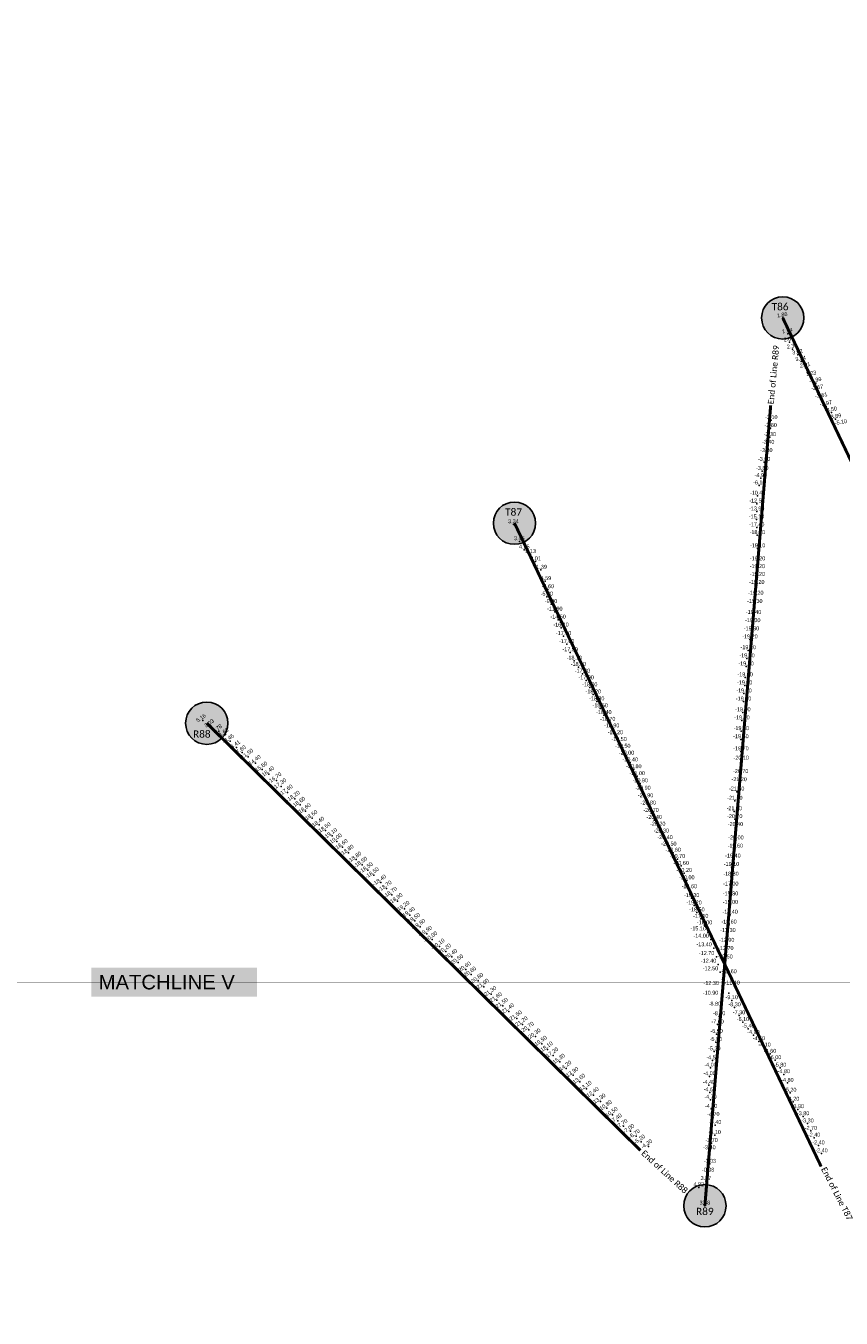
# Model space of a CAD drawing. Header units: feet. Extents: x 850675 to 1077306, y 463961 to 606658.
# Tile 13 of 77: x 931798 to 934496, y 507390 to 511666. Entities that reach past the tile are written whole.
import ezdxf
from ezdxf.enums import TextEntityAlignment as Align

# ---------------------------------------------------------------- set-up
doc = ezdxf.new("R2010")
doc.units = ezdxf.units.FT
doc.header["$MEASUREMENT"] = 0
doc.header["$XCLIPFRAME"] = 0
doc.header["$PDSIZE"] = 100
doc.linetypes.add('DASHED', pattern=[0.75, 0.5, -0.25])
for name, color, linetype in [('Circle', 253, 'Continuous'), ('ELEV8', 7, 'Continuous'), ('MATCHLINE', 7, 'DASHED'), ('Plan', 150, 'Continuous'), ('POINTS8', 7, 'Continuous'), ('Text', 255, 'Continuous')]:
    doc.layers.add(name, color=color, linetype=linetype)
doc.layers.add('MrSID', color=251, linetype='Continuous', transparency=0.2)
doc.styles.add('Legend', font='calibri.ttf')
doc.styles.add('MM-STANDARD', font='txt', dxfattribs={"height": 1})
doc.styles.get("Standard").update_dxf_attribs({"font": 'simplex.shx'})
picture_1 = doc.add_image_def('image1.sid', size_in_pixel=(6320, 6967))
picture_2 = doc.add_image_def('image11.jpg', size_in_pixel=(1570, 944))

# ---------------------------------------------------------------- blocks, each defined once
blk = doc.blocks.new('circle-block')
at = {"layer": 'Circle'}
h = blk.add_hatch(color=256, dxfattribs=at)
h.dxf.hatch_style = 1
edge = h.paths.add_edge_path()
edge.add_arc((945749.99, 597641.21), 70, 0, 360)
blk.add_circle((945749.99, 597641.21), 70, dxfattribs=at)

msp = doc.modelspace()

# ---------------------------------------------------------------- linework, layer by layer
at = {"layer": 'MATCHLINE', "color": 1, "const_width": 1, "flags": 128}
msp.add_lwpolyline([(963828.314, 508502.1039), (899094.3378, 508502.1039)], dxfattribs=at)
at = {"layer": 'Plan', "const_width": 10}
for points in [[(934302.46, 510699.95), (935731.8487, 507701.3854)], [(934044.79, 507761.69), (934262.56, 510410.46)], [(933414.9, 510020.59), (934429.44, 507891.65)], [(932396.81, 509358.75), (933831.2285, 507945.1108)]]:
    msp.add_lwpolyline(points, dxfattribs=at)
at = {"layer": 'POINTS8', "color": 250, "linetype": 'Continuous', "lineweight": 0, "transparency": 33554687}
for p in [(934302.272, 510700.137, 1.862), (934319.431, 510647.659, 1.943), (934324.6041, 510620.1323, 2.0452), (934335.0894, 510596.795, 2.365), (934352.5542, 510577.6199, 3.0187), (934363.206, 510555.612, 3.341), (934378.154, 510534.277, 2.905), (934397.731, 510506.422, 1.231), (934412.039, 510484.435, -0.987), (934417.863, 510459.692, -2.666), (934431.542, 510433.872, -3.609), (934446.392, 510407.205, -3.965), (934264.69, 510361.05, -2.1), (934463.27, 510386.96, -3.5), (934477.2486, 510364.2987, -3.8864), (934262.49, 510335.13, -2.8), (934254.33, 510279.41, -3.4), (934259.75, 510305.02, -3.3), (934248.15, 510251.93, -3.3), (934234.69, 510192.88, -3.8), (934240.86, 510222.96, -3), (934224.7, 510145.01, -6.1), (934229.57, 510169.23, -4.9), (934219.39, 510110.92, -10.4), (934216.32, 510058.83, -13.9), (934217.16, 510085.09, -12.5), (933411.375, 510016.661, 3.343), (934215.69, 510032.6, -15.1), (934216.31, 510006.49, -17.4), (934218.29, 509980.51, -18.2), (933430.991, 509960.432, 3.454), (933447.39, 509932.529, 4.248), (934219.39, 509936.97, -19.1), (933468.388, 509917.896, 5.127), (933484.542, 509893.719, 2.007), (934219.13, 509893.78, -19.2), (933501.531, 509865.878, -1.392), (934218.47, 509842.14, -19.2), (934218.48, 509867.92, -19.2), (933515.896, 509828.332, -4.585), (933525.514, 509801.53, -4.602), (934216.56, 509815.81, -19.2), (933521.87, 509777.06, -5.2), (934213.25, 509780.15, -19.2), (933535.82, 509752.46, -9), (933548.38, 509727.54, -11.9), (934205.95, 509716.41, -19.4), (934210.14, 509752.89, -19.3), (933559.27, 509701.22, -14.5), (933568.81, 509674.64, -16.1), (934203.28, 509689.22, -19.3), (933577.28, 509646.82, -17), (934193.96, 509635.52, -19.2), (934199.12, 509662.17, -19.3), (933587.52, 509619.86, -17.6), (933599.02, 509592.98, -17.9), (934188.24, 509599.69, -19.2), (933612.85, 509565, -18.1), (933626.31, 509544.6, -18), (934180.94, 509546.02, -19.3), (934184.1, 509572.9, -19.1), (933639.57, 509522.08, -17.8), (933651.95, 509500.02, -17.9), (934177.97, 509510.05, -19.6), (933663.82, 509476.83, -18), (934174.2, 509456.63, -19.6), (934176.48, 509483.19, -19.7), (933675.49, 509453.44, -18.2), (933686.94, 509430.31, -18.3), (934172.89, 509430, -19.7), (933698.54, 509407.46, -18.5), (933710.58, 509385.06, -18.4), (934170.54, 509394.28, -19.6), (932383.498, 509367.669, 5.157), (932410.126, 509350.343, 3.03), (932436.85, 509332.747, 2.783), (933723.31, 509362.73, -18.7), (933736.39, 509340.95, -18.9), (934165.37, 509331.87, -19.4), (934167.44, 509367.46, -19.5), (932458.93, 509321.018, 1.623), (932473.691, 509299.172, -0.455), (933748.51, 509318.37, -19.2), (933760.79, 509295.91, -19.5), (934164.1, 509305.18, -19.5), (932494.718, 509278.64, -3.41), (932513.6, 509261.62, -7.6), (932533.29, 509247.8, -11.5), (933773.17, 509273.53, -19.5), (933785.56, 509250.97, -20), (934164.13, 509265.23, -19.7), (932558.35, 509226.85, -14.4), (932580.08, 509205.12, -15.6), (933797.91, 509228.43, -20.4), (933809.75, 509206.04, -20.8), (934165.22, 509234.19, -20.1), (932602.5, 509189.65, -16.4), (932626.92, 509169.39, -16.7), (933820.92, 509183, -21), (933831.15, 509159.3, -20.9), (934158.18, 509162.98, -21.2), (934163.24, 509189.65, -20.7), (932643.05, 509149.41, -17.3), (932664.16, 509128.92, -17.6), (933840, 509134.77, -20.9), (934150.11, 509131.99, -21.6), (932687.58, 509108.52, -18.2), (932705.56, 509088.65, -18.6), (933848.59, 509109.8, -20.9), (933857.49, 509085.48, -20.8), (934143.94, 509101.57, -21.5), (932723.82, 509067.46, -18.6), (932745.82, 509044.97, -18.6), (933866.71, 509061.33, -20.7), (933877.2, 509038.24, -20.4), (934142.15, 509066.77, -21), (934143.65, 509040.7, -20.7), (932768.69, 509022.63, -18.4), (932789.9, 509003.76, -18.5), (932811.14, 508985.45, -19.1), (933888.89, 509015.63, -20.2), (933900.9, 508993.03, -20.3), (934146.06, 509014.45, -20.4), (932826.97, 508967.35, -19), (932846.19, 508948.86, -18.6), (933912.97, 508971.26, -20.4), (933925.58, 508949.91, -20.5), (934145.53, 508943.02, -19.6), (934147.52, 508970.23, -20), (932865.72, 508930.04, -18.8), (932891.24, 508907.1, -18.8), (933940.12, 508929.71, -20.6), (933953.95, 508908.89, -20.7), (934137.67, 508910.26, -19.4), (932910.68, 508890.25, -18.5), (932929.18, 508872.09, -18.5), (932949.13, 508855.46, -18.5), (933966.39, 508886.16, -20.6), (933976.56, 508862.7, -20.2), (934132.95, 508882.63, -19.1), (932973.1, 508831.02, -18.4), (933985.18, 508838.01, -20), (934130.47, 508817.55, -17), (934131.2, 508850.25, -18.3), (932991.51, 508811.52, -18.7), (933009.2, 508790.71, -18.7), (933027.57, 508770.13, -18.9), (933993.29, 508808.71, -19.6), (934001.09, 508779.3, -19.3), (934129.66, 508784.86, -15.8), (933050.52, 508744.38, -19.2), (934008.9, 508755.04, -19.2), (934018.46, 508731.98, -18.5), (934129.4, 508757.09, -15), (933068.15, 508723.99, -19.4), (933085.47, 508704.18, -19.5), (933102.61, 508684.51, -19.8), (934030.98, 508710.8, -17.1), (934043.75, 508689.4, -16), (934124.64, 508691.81, -13.6), (934128.33, 508724.52, -14.4), (933124.97, 508661.55, -19.9), (933142.4, 508643.21, -20), (934054.97, 508666.85, -15.1), (934064.76, 508643.1, -14), (934121.06, 508664, -13.3), (933166.62, 508619.37, -20.1), (933187.7, 508602.86, -20.2), (934074.41, 508614.6, -13.4), (934114.13, 508603.96, -12.7), (934117.02, 508631.54, -12.9), (933208.12, 508585.4, -20.4), (933228.16, 508567.16, -20.5), (934082.76, 508585.41, -12.7), (934089.18, 508560.31, -12.4), (934111.37, 508576.29, -12.5), (933253.35, 508543.1, -20.6), (933271.03, 508526.86, -20.6), (934095.48, 508534.99, -12.5), (933294.44, 508506.13, -20.8), (933313.35, 508486.49, -21), (934102.54, 508484.24, -12.3), (934102.88, 508510.65, -12.6), (933337.98, 508462.17, -21.3), (933356.44, 508441.83, -21.6), (934100.21, 508451.92, -10.9), (934123.89, 508465.13, -11.4), (934133.55, 508441.6, -9.1), (933376.18, 508423.1, -21.5), (933396.42, 508405.11, -21.4), (934092.08, 508388.55, -8), (934096.72, 508420.07, -8.8), (934143.13, 508418.17, -8.3), (934157.75, 508391.72, -7.3), (933422.28, 508381.68, -21.5), (933441.52, 508362.04, -21.2), (933461.88, 508344.05, -20.7), (934086.94, 508361.13, -7.6), (934170.79, 508369.13, -6.1), (934188.53, 508347.36, -5.4), (933484.2, 508321.91, -20.3), (934080.92, 508303.17, -5.9), (934083.61, 508330.02, -6.5), (934205.46, 508326.32, -4.9), (934223.61, 508305.92, -4.5), (933504.98, 508297.77, -19.5), (933524.58, 508278.83, -18.1), (933542.9, 508259.22, -17.2), (934075.92, 508272.23, -5.2), (934242.18, 508285, -4.1), (934260.45, 508264.1, -4.6), (933565, 508238.43, -15.3), (933586.29, 508215.55, -14.2), (934063.5, 508218.28, -4), (934070.15, 508242.59, -4.5), (934277.15, 508243.11, -6), (934293.81, 508218.22, -5.8), (933609.15, 508194.4, -13.9), (933631.61, 508172.2, -13.6), (934060.25, 508190.05, -4), (934305.85, 508196.71, -4.8), (933653.21, 508148.87, -13.1), (934058.01, 508161.21, -4.4), (934061.07, 508136.9, -4.6), (934317.77, 508168.07, -4.8), (934327.29, 508135.35, -5.2), (933676.67, 508127.82, -12.4), (933698.99, 508106.58, -13.3), (934063.36, 508112.52, -4.7), (934336.75, 508105.48, -4.2), (933719.95, 508084.85, -10.8), (933739.24, 508062.26, -10.5), (933757.25, 508043.36, -7.4), (934065.66, 508082.06, -4.8), (934072.7818, 508054.5852, -4.7), (934352.44, 508080.91, -3.9), (934369.86, 508057.65, -3.8), (933775.92, 508025.38, -7.7), (933798.39, 508008.72, -7), (934078.7923, 508028.4624, -4.4), (934384.33, 508033.65, -3.3), (934395.66, 508009.28, -2.7), (933817.25, 507991.61, -6.7), (933834.02, 507973.82, -5.2), (933857.78, 507957.89, -4.2), (934066.9582, 507968.9142, -3.7), (934077.2606, 507995.4662, -4.1), (934406.26, 507986.67, -2.4), (934420.76, 507961.11, -2.4), (934059.8498, 507944.9106, -3.4), (934430.6, 507934.84, -2.4), (934061.436, 507900.128, -3.031), (934048.086, 507842.837, 3.869), (934055.467, 507870.893, -0.077), (934024.529, 507822.607, 4.82), (934044.79, 507761.69, 3.38)]:
    msp.add_point(p, dxfattribs=at)

# ---------------------------------------------------------------- block references
at = {"layer": 'Circle'}
for p in [(-11447.53, -86941.26), (-12335.09, -87620.62), (-13353.18, -88282.46), (-11705.2, -89879.52)]:
    msp.add_blockref('circle-block', p, dxfattribs=at)

# ---------------------------------------------------------------- texts
at = {"layer": 'ELEV8', "color": 18, "true_color": 0x000000, "transparency": 33554687, "style": 'MM-STANDARD'}
for s, rotation, p in [('1.86', 10, (934302.272, 510700.137, 1.862)), ('1.94', 10, (934319.431, 510647.659, 1.943)), ('2.05', 10, (934324.6041, 510620.1323, 2.0452)), ('2.37', 10, (934335.0894, 510596.795, 2.365)), ('3.02', 10, (934352.5542, 510577.6199, 3.0187)), ('3.34', 10, (934363.206, 510555.612, 3.341)), ('2.91', 10, (934378.154, 510534.277, 2.905)), ('1.23', 10, (934397.731, 510506.422, 1.231)), ('-0.99', 10, (934412.039, 510484.435, -0.987)), ('-2.67', 10, (934417.863, 510459.692, -2.666)), ('-3.61', 10, (934431.542, 510433.872, -3.609)), ('-3.97', 10, (934446.392, 510407.205, -3.965)), ('-3.50', 10, (934463.27, 510386.96, -3.5)), ('-3.89', 10, (934477.2486, 510364.2987, -3.8864)), ('-5.10', 10, (934496.75, 510345.06, -5.1)), ('5.16', 35, (932383.498, 509367.669, 5.157)), ('3.03', 35, (932410.126, 509350.343, 3.03)), ('2.78', 35, (932436.85, 509332.747, 2.783)), ('1.62', 35, (932458.93, 509321.018, 1.623)), ('-0.46', 35, (932473.691, 509299.172, -0.455)), ('-3.41', 35, (932494.718, 509278.64, -3.41)), ('-7.60', 35, (932513.6, 509261.62, -7.6)), ('-11.50', 35, (932533.29, 509247.8, -11.5)), ('-14.40', 35, (932558.35, 509226.85, -14.4)), ('-15.60', 35, (932580.08, 509205.12, -15.6)), ('-16.40', 35, (932602.5, 509189.65, -16.4)), ('-16.70', 35, (932626.92, 509169.39, -16.7)), ('-17.30', 35, (932643.05, 509149.41, -17.3)), ('-17.60', 35, (932664.16, 509128.92, -17.6)), ('-18.20', 35, (932687.58, 509108.52, -18.2)), ('-18.60', 35, (932705.56, 509088.65, -18.6)), ('-18.60', 35, (932723.82, 509067.46, -18.6)), ('-18.60', 35, (932745.82, 509044.97, -18.6)), ('-18.40', 35, (932768.69, 509022.63, -18.4)), ('-18.50', 35, (932789.9, 509003.76, -18.5)), ('-19.10', 35, (932811.14, 508985.45, -19.1)), ('-19.00', 35, (932826.97, 508967.35, -19)), ('-18.60', 35, (932846.19, 508948.86, -18.6)), ('-18.80', 35, (932865.72, 508930.04, -18.8)), ('-18.80', 35, (932891.24, 508907.1, -18.8)), ('-18.50', 35, (932910.68, 508890.25, -18.5)), ('-18.50', 35, (932929.18, 508872.09, -18.5)), ('-18.50', 35, (932949.13, 508855.46, -18.5)), ('-18.40', 35, (932973.1, 508831.02, -18.4)), ('-18.70', 35, (932991.51, 508811.52, -18.7)), ('-18.70', 35, (933009.2, 508790.71, -18.7)), ('-18.90', 35, (933027.57, 508770.13, -18.9)), ('-19.20', 35, (933050.52, 508744.38, -19.2)), ('-19.40', 35, (933068.15, 508723.99, -19.4)), ('-19.50', 35, (933085.47, 508704.18, -19.5)), ('-19.80', 35, (933102.61, 508684.51, -19.8)), ('-19.90', 35, (933124.97, 508661.55, -19.9)), ('-20.00', 35, (933142.4, 508643.21, -20)), ('-20.10', 35, (933166.62, 508619.37, -20.1)), ('-20.20', 35, (933187.7, 508602.86, -20.2)), ('-20.40', 35, (933208.12, 508585.4, -20.4)), ('-20.50', 35, (933228.16, 508567.16, -20.5)), ('-20.60', 35, (933253.35, 508543.1, -20.6)), ('-20.60', 35, (933271.03, 508526.86, -20.6)), ('-20.80', 35, (933294.44, 508506.13, -20.8)), ('-21.00', 35, (933313.35, 508486.49, -21)), ('-21.30', 35, (933337.98, 508462.17, -21.3)), ('-21.60', 35, (933356.44, 508441.83, -21.6)), ('-21.50', 35, (933376.18, 508423.1, -21.5)), ('-21.40', 35, (933396.42, 508405.11, -21.4)), ('-21.50', 35, (933422.28, 508381.68, -21.5)), ('-21.20', 35, (933441.52, 508362.04, -21.2)), ('-20.70', 35, (933461.88, 508344.05, -20.7)), ('-20.30', 35, (933484.2, 508321.91, -20.3)), ('-19.50', 35, (933504.98, 508297.77, -19.5)), ('-18.10', 35, (933524.58, 508278.83, -18.1)), ('-17.20', 35, (933542.9, 508259.22, -17.2)), ('-15.30', 35, (933565, 508238.43, -15.3)), ('-14.20', 35, (933586.29, 508215.55, -14.2)), ('-13.90', 35, (933609.15, 508194.4, -13.9)), ('-13.60', 35, (933631.61, 508172.2, -13.6)), ('-13.10', 35, (933653.21, 508148.87, -13.1)), ('-12.40', 35, (933676.67, 508127.82, -12.4)), ('-13.30', 35, (933698.99, 508106.58, -13.3)), ('-10.80', 35, (933719.95, 508084.85, -10.8)), ('-10.50', 35, (933739.24, 508062.26, -10.5)), ('-7.40', 35, (933757.25, 508043.36, -7.4)), ('-7.70', 35, (933775.92, 508025.38, -7.7)), ('-7.00', 35, (933798.39, 508008.72, -7)), ('-6.70', 35, (933817.25, 507991.61, -6.7)), ('-5.20', 35, (933834.02, 507973.82, -5.2)), ('-4.20', 35, (933857.78, 507957.89, -4.2))]:
    msp.add_text(s, height=13, rotation=rotation, dxfattribs=at).set_placement(p, align=Align.BOTTOM_CENTER)
for s, p in [('-2.80', (934262.49, 510335.13, -2.8)), ('-2.10', (934264.69, 510361.05, -2.1)), ('-3.30', (934259.75, 510305.02, -3.3)), ('-3.30', (934248.15, 510251.93, -3.3)), ('-3.40', (934254.33, 510279.41, -3.4)), ('-3.00', (934240.86, 510222.96, -3)), ('-4.90', (934229.57, 510169.23, -4.9)), ('-3.80', (934234.69, 510192.88, -3.8)), ('-6.10', (934224.7, 510145.01, -6.1)), ('-12.50', (934217.16, 510085.09, -12.5)), ('-10.40', (934219.39, 510110.92, -10.4)), ('-13.90', (934216.32, 510058.83, -13.9)), ('3.34', (933411.375, 510016.661, 3.343)), ('-15.10', (934215.69, 510032.6, -15.1)), ('-17.40', (934216.31, 510006.49, -17.4)), ('3.45', (933430.991, 509960.432, 3.454)), ('-18.20', (934218.29, 509980.51, -18.2)), ('4.25', (933447.39, 509932.529, 4.248)), ('5.13', (933468.388, 509917.896, 5.127)), ('-19.10', (934219.39, 509936.97, -19.1)), ('2.01', (933484.542, 509893.719, 2.007)), ('-1.39', (933501.531, 509865.878, -1.392)), ('-19.20', (934218.48, 509867.92, -19.2)), ('-19.20', (934219.13, 509893.78, -19.2)), ('-4.59', (933515.896, 509828.332, -4.585)), ('-19.20', (934218.47, 509842.14, -19.2)), ('-4.60', (933525.514, 509801.53, -4.602)), ('-19.20', (934213.25, 509780.15, -19.2)), ('-19.20', (934216.56, 509815.81, -19.2)), ('-5.20', (933521.87, 509777.06, -5.2)), ('-9.00', (933535.82, 509752.46, -9)), ('-19.30', (934210.14, 509752.89, -19.3)), ('-11.90', (933548.38, 509727.54, -11.9)), ('-14.50', (933559.27, 509701.22, -14.5)), ('-19.40', (934205.95, 509716.41, -19.4)), ('-16.10', (933568.81, 509674.64, -16.1)), ('-19.30', (934199.12, 509662.17, -19.3)), ('-19.30', (934203.28, 509689.22, -19.3)), ('-17.00', (933577.28, 509646.82, -17)), ('-17.60', (933587.52, 509619.86, -17.6)), ('-19.20', (934193.96, 509635.52, -19.2)), ('-17.90', (933599.02, 509592.98, -17.9)), ('-18.10', (933612.85, 509565, -18.1)), ('-19.10', (934184.1, 509572.9, -19.1)), ('-19.20', (934188.24, 509599.69, -19.2)), ('-18.00', (933626.31, 509544.6, -18)), ('-19.30', (934180.94, 509546.02, -19.3)), ('-17.80', (933639.57, 509522.08, -17.8)), ('-17.90', (933651.95, 509500.02, -17.9)), ('-19.70', (934176.48, 509483.19, -19.7)), ('-19.60', (934177.97, 509510.05, -19.6)), ('-18.00', (933663.82, 509476.83, -18)), ('-18.20', (933675.49, 509453.44, -18.2)), ('-19.60', (934174.2, 509456.63, -19.6)), ('-18.30', (933686.94, 509430.31, -18.3)), ('-18.50', (933698.54, 509407.46, -18.5)), ('-19.60', (934170.54, 509394.28, -19.6)), ('-19.70', (934172.89, 509430, -19.7)), ('-18.40', (933710.58, 509385.06, -18.4)), ('-18.70', (933723.31, 509362.73, -18.7)), ('-19.50', (934167.44, 509367.46, -19.5)), ('-18.90', (933736.39, 509340.95, -18.9)), ('-19.20', (933748.51, 509318.37, -19.2)), ('-19.40', (934165.37, 509331.87, -19.4)), ('-19.50', (933760.79, 509295.91, -19.5)), ('-19.50', (933773.17, 509273.53, -19.5)), ('-19.50', (934164.1, 509305.18, -19.5)), ('-20.00', (933785.56, 509250.97, -20)), ('-20.40', (933797.91, 509228.43, -20.4)), ('-19.70', (934164.13, 509265.23, -19.7)), ('-20.10', (934165.22, 509234.19, -20.1)), ('-20.80', (933809.75, 509206.04, -20.8)), ('-21.00', (933820.92, 509183, -21)), ('-20.70', (934163.24, 509189.65, -20.7)), ('-20.90', (933831.15, 509159.3, -20.9)), ('-21.20', (934158.18, 509162.98, -21.2)), ('-20.90', (933840, 509134.77, -20.9)), ('-20.90', (933848.59, 509109.8, -20.9)), ('-21.50', (934143.94, 509101.57, -21.5)), ('-21.60', (934150.11, 509131.99, -21.6)), ('-20.80', (933857.49, 509085.48, -20.8)), ('-20.70', (933866.71, 509061.33, -20.7)), ('-21.00', (934142.15, 509066.77, -21)), ('-20.40', (933877.2, 509038.24, -20.4)), ('-20.20', (933888.89, 509015.63, -20.2)), ('-20.70', (934143.65, 509040.7, -20.7)), ('-20.40', (934146.06, 509014.45, -20.4)), ('-20.30', (933900.9, 508993.03, -20.3)), ('-20.40', (933912.97, 508971.26, -20.4)), ('-20.00', (934147.52, 508970.23, -20)), ('-20.50', (933925.58, 508949.91, -20.5)), ('-20.60', (933940.12, 508929.71, -20.6)), ('-19.60', (934145.53, 508943.02, -19.6)), ('-20.70', (933953.95, 508908.89, -20.7)), ('-20.60', (933966.39, 508886.16, -20.6)), ('-19.10', (934132.95, 508882.63, -19.1)), ('-19.40', (934137.67, 508910.26, -19.4)), ('-20.20', (933976.56, 508862.7, -20.2)), ('-20.00', (933985.18, 508838.01, -20)), ('-18.30', (934131.2, 508850.25, -18.3)), ('-19.60', (933993.29, 508808.71, -19.6)), ('-17.00', (934130.47, 508817.55, -17)), ('-19.30', (934001.09, 508779.3, -19.3)), ('-19.20', (934008.9, 508755.04, -19.2)), ('-15.00', (934129.4, 508757.09, -15)), ('-15.80', (934129.66, 508784.86, -15.8)), ('-18.50', (934018.46, 508731.98, -18.5)), ('-17.10', (934030.98, 508710.8, -17.1)), ('-14.40', (934128.33, 508724.52, -14.4)), ('-15.10', (934022.7681, 508669.0442, -15.1)), ('-16.00', (934043.75, 508689.4, -16)), ('-13.60', (934124.64, 508691.81, -13.6)), ('-14.00', (934032.5581, 508645.2942, -14)), ('-12.90', (934117.02, 508631.54, -12.9)), ('-13.30', (934121.06, 508664, -13.3)), ('-13.40', (934042.2081, 508616.7942, -13.4)), ('-12.70', (934050.5581, 508587.6042, -12.7)), ('-12.70', (934114.13, 508603.96, -12.7)), ('-12.40', (934056.9781, 508562.5042, -12.4)), ('-12.50', (934111.37, 508576.29, -12.5)), ('-12.50', (934063.2781, 508537.1842, -12.5)), ('-12.60', (934124.8362, 508527.4716, -12.6)), ('-10.90', (934063.6175, 508456.3081, -10.9)), ('-12.30', (934065.9475, 508488.6281, -12.3)), ('-11.40', (934134.8677, 508489.9962, -11.4)), ('-8.80', (934077.7697, 508420.07, -8.8)), ('-9.10', (934133.55, 508441.6, -9.1)), ('-8.30', (934143.13, 508418.17, -8.3)), ('-8.00', (934092.08, 508388.55, -8)), ('-7.30', (934157.75, 508391.72, -7.3)), ('-6.10', (934170.79, 508369.13, -6.1)), ('-6.50', (934083.61, 508330.02, -6.5)), ('-7.60', (934086.94, 508361.13, -7.6)), ('-5.40', (934188.53, 508347.36, -5.4)), ('-4.90', (934205.46, 508326.32, -4.9)), ('-5.90', (934080.92, 508303.17, -5.9)), ('-4.50', (934223.61, 508305.92, -4.5)), ('-4.10', (934242.18, 508285, -4.1)), ('-4.50', (934070.15, 508242.59, -4.5)), ('-5.20', (934075.92, 508272.23, -5.2)), ('-4.60', (934260.45, 508264.1, -4.6)), ('-6.00', (934277.15, 508243.11, -6)), ('-4.00', (934063.5, 508218.28, -4)), ('-5.80', (934293.81, 508218.22, -5.8)), ('-4.80', (934305.85, 508196.71, -4.8)), ('-4.40', (934058.01, 508161.21, -4.4)), ('-4.00', (934060.25, 508190.05, -4)), ('-4.80', (934317.77, 508168.07, -4.8)), ('-4.60', (934061.07, 508136.9, -4.6)), ('-4.70', (934063.36, 508112.52, -4.7)), ('-5.20', (934327.29, 508135.35, -5.2)), ('-4.80', (934065.66, 508082.06, -4.8)), ('-4.20', (934336.75, 508105.48, -4.2)), ('-3.90', (934352.44, 508080.91, -3.9)), ('-4.70', (934072.7818, 508054.5852, -4.7)), ('-4.40', (934078.7923, 508028.4624, -4.4)), ('-3.80', (934369.86, 508057.65, -3.8)), ('-3.30', (934384.33, 508033.65, -3.3)), ('-4.10', (934077.2606, 507995.4662, -4.1)), ('-2.70', (934395.66, 508009.28, -2.7)), ('-2.40', (934406.26, 507986.67, -2.4)), ('-3.40', (934059.8498, 507944.9106, -3.4)), ('-3.70', (934066.9582, 507968.9142, -3.7)), ('-2.40', (934420.76, 507961.11, -2.4)), ('-3.03', (934061.436, 507900.128, -3.031)), ('-2.40', (934430.6, 507934.84, -2.4)), ('-0.08', (934055.467, 507870.893, -0.077)), ('4.82', (934024.529, 507822.607, 4.82)), ('3.87', (934048.086, 507842.837, 3.869)), ('3.38', (934044.79, 507761.69, 3.38))]:
    msp.add_text(s, height=13, dxfattribs=at).set_placement(p, align=Align.BOTTOM_CENTER)
at = {"layer": 'MATCHLINE', "color": 1, "insert": (932038.8944, 508525.852), "char_height": 48, "attachment_point": 1, "bg_fill": 1, "box_fill_scale": 1.5, "bg_fill_color": 255, "bg_fill_transparency": 0}
msp.add_mtext_dynamic_manual_height_columns('{\\fArial|b0|i0|c0|p34;MATCHLINE V}', width=500.499458, gutter_width=1521.1859, heights=[0], dxfattribs=at)
at = {"layer": 'Text', "color": 255, "style": 'Legend'}
for s, p in [('T86', (934293.672, 510736.9888)), ('T87', (933411.7924, 510057.3763)), ('R88', (932380.3718, 509322.8678)), ('R89', (934044.7298, 507743.0281))]:
    msp.add_text(s, height=24, dxfattribs=at).set_placement(p, align=Align.MIDDLE_CENTER)
at = {"layer": 'Text', "color": 18, "true_color": 0x000000, "style": 'Legend'}
for s, rotation, p in [('End of Line R89', 84.5458296, (934271.8238, 510511.7123)), ('End of Line R88', 317.4230298, (933911.4809, 507874.0457)), ('End of Line T87', 297.1554984, (934481.8258, 507801.6703))]:
    msp.add_text(s, height=20, rotation=rotation, dxfattribs=at).set_placement(p, align=Align.MIDDLE_CENTER)

# ---------------------------------------------------------------- pictures from other files: only their frames are drawn
at = {"layer": 'MrSID'}
image = msp.add_image(picture_2, insert=(851552.7296, 463961.3689), size_in_units=(225757.9943, 135742.3864), rotation=0.370518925, dxfattribs=at)
image.dxf.flags = 7
image = msp.add_image(picture_1, insert=(923594.7346, 492931.7644), size_in_units=(20734.9081, 22857.6115), dxfattribs=at)
image.set_boundary_path([(-0.5, 6966.5), (-0.5, -0.5), (5914.224894, -0.5), (5914.224894, 953.969593), (6219.024894, 953.969593), (6219.024894, 2251.140526), (4695.024894, 2251.140526), (4695.024894, 6966.5), (-0.5, 6966.5)])

doc.saveas('drawing.dxf')
